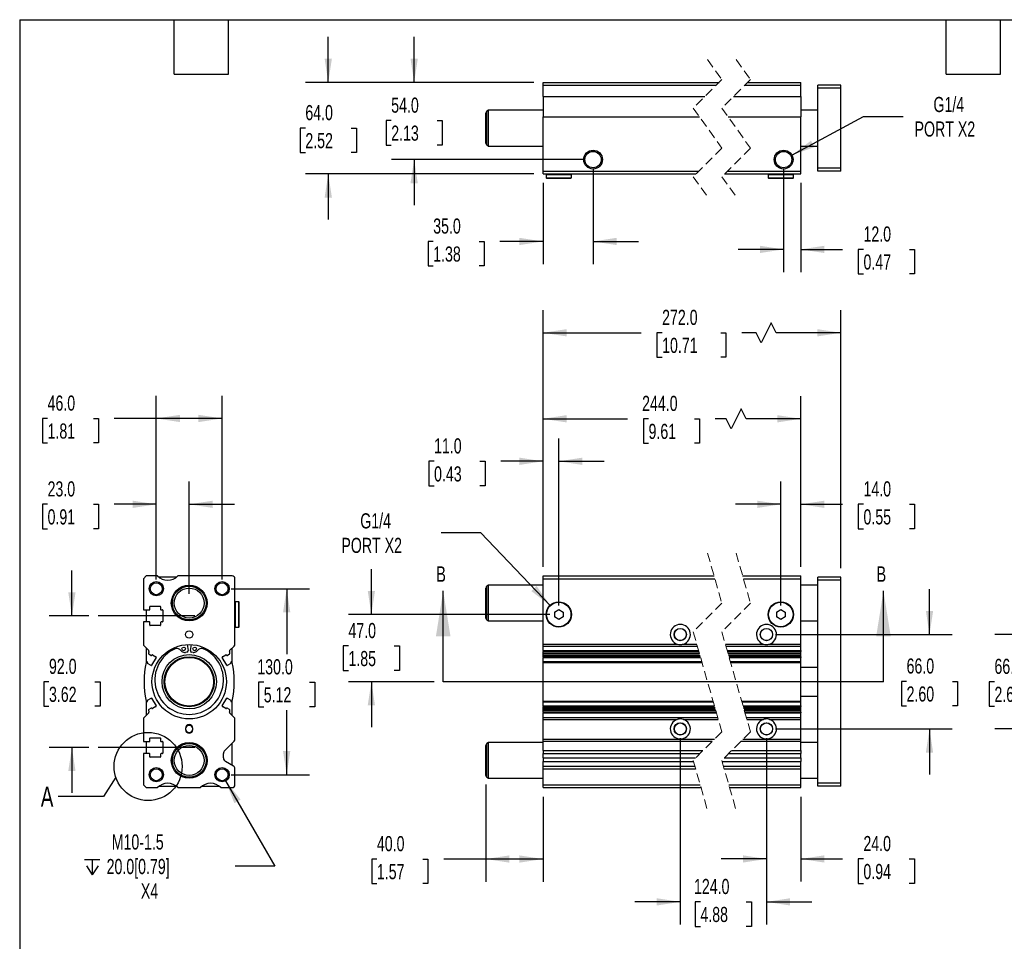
# Model space of a CAD drawing. Header units: millimetres. Extents: x 32 to 1365, y 32 to 1048.
# Tile 2 of 5: x 32 to 720, y 404 to 1048. Entities that reach past the tile are written whole.
import ezdxf

# ---------------------------------------------------------------- set-up
doc = ezdxf.new("R2010")
doc.units = ezdxf.units.MM
doc.header["$LTSCALE"] = 5
for name, pattern in [('SLD-Center', [19.05, 15.24, -1.27, 1.27, -1.27]), ('SLD-Dashed', [1.905, 1.27, -0.635]), ('SLD-Solid', [0])]:
    doc.linetypes.add(name, pattern=pattern)
doc.layers.add('CENTER', color=40, linetype='SLD-Center')
doc.layers.add('DIMENSIONS', color=140, linetype='SLD-Solid', lineweight=25)
doc.layers.add('TEXT', color=140, linetype='SLD-Solid', lineweight=25)
doc.styles.add('SLDTEXTSTYLE0', font='TXT', dxfattribs={"width": 0.7})
doc.dimstyles.new('SLDDIMSTYLE0', dxfattribs={"dimtxt": 10.790039, "dimasz": 16.51, "dimexe": 0, "dimexo": 0.0625, "dimgap": 2.69751, "dimtad": 0, "dimtih": 1, "dimtoh": 1, "dimrnd": 1e-09, "dimzin": 4, "dimdsep": 46, "dimtxsty": 'SLDTEXTSTYLE0', "dimsah": 1, "dimcen": 0.09, "dimadec": 0, "dimazin": 1, "dimtfac": 1, "dimtmove": 0, "dimatfit": 0, "dimfxl": 0, "dimfrac": 2, "dimtolj": 1, "dimtzin": 12, "dimarcsym": 0})
doc.dimstyles.new('SLDDIMSTYLE1', dxfattribs={"dimtxt": 10.790039, "dimasz": 16.51, "dimexe": 0, "dimexo": 0.0625, "dimgap": 2.69751, "dimtad": 0, "dimtih": 1, "dimtoh": 1, "dimrnd": 1e-09, "dimzin": 12, "dimdsep": 46, "dimtxsty": 'SLDTEXTSTYLE0', "dimsah": 1, "dimcen": 0, "dimadec": 0, "dimazin": 3, "dimtfac": 1, "dimtofl": 0, "dimtmove": 0, "dimatfit": 3, "dimfxl": 0, "dimfrac": 2, "dimtolj": 1, "dimtzin": 12, "dimarcsym": 0})
doc.dimstyles.new('SLDDIMSTYLE2', dxfattribs={"dimtxt": 10.790039, "dimasz": 16.51, "dimexe": 0, "dimexo": 0.0625, "dimgap": 2.69751, "dimtad": 0, "dimtih": 1, "dimtoh": 1, "dimrnd": 1e-09, "dimzin": 4, "dimdsep": 46, "dimtxsty": 'SLDTEXTSTYLE0', "dimsah": 1, "dimcen": 0.09, "dimadec": 0, "dimazin": 1, "dimtfac": 1, "dimtofl": 0, "dimtmove": 0, "dimatfit": 3, "dimfxl": 0, "dimfrac": 2, "dimtolj": 1, "dimtzin": 12, "dimarcsym": 0})
doc.dimstyles.new('SLDDIMSTYLE5', dxfattribs={"dimtxt": 0.18, "dimasz": 16.51, "dimexe": 0, "dimexo": 0.0625, "dimgap": 0, "dimtad": 0, "dimtih": 1, "dimtoh": 1, "dimdec": 0, "dimrnd": 1e-09, "dimzin": 0, "dimdsep": 46, "dimtxsty": 'Standard', "dimblk1": 'NONE', "dimblk2": 'NONE', "dimsah": 1, "dimcen": 0.09, "dimadec": 0, "dimazin": 0, "dimtfac": 16.51, "dimtdec": 0, "dimtofl": 0, "dimtmove": 0, "dimatfit": 3, "dimldrblk": 'NONE', "dimfxl": 0, "dimfrac": 2, "dimtolj": 1, "dimtzin": 0, "dimarcsym": 0})

# ---------------------------------------------------------------- blocks, each defined once
blk = doc.blocks.new('_D')
at = {"layer": 'DIMENSIONS'}
for p, q in [((277.62, 632.05), (277.62, 663.8)), ((402.27, 632.05), (261.74, 632.05)), ((261.59, 610.05), (257.96, 610.05)), ((257.96, 610.05), (257.96, 592.9)), ((293.65, 610.05), (297.27, 610.05)), ((297.27, 610.05), (297.27, 592.9)), ((257.96, 592.9), (261.59, 592.9)), ((297.27, 592.9), (293.65, 592.9)), ((321.48, 585.05), (261.74, 585.05)), ((277.62, 585.05), (277.62, 553.3))]:
    blk.add_line(p, q, dxfattribs=at)
for points in [[(277.62, 632.05), (280.16, 648.56), (275.08, 648.56)], [(277.62, 585.05), (275.08, 568.54), (280.16, 568.54)]]:
    blk.add_solid(points, dxfattribs=at)
at = {"layer": 'DIMENSIONS', "char_height": 10.583, "attachment_point": 1, "style": 'SLDTEXTSTYLE0'}
for s, insert in [('47.0', (261.59, 626.1)), ('1.85', (261.59, 606.54))]:
    blk.add_mtext(s, dxfattribs=dict(at, insert=insert))
blk = doc.blocks.new('_D_1')
at = {"layer": 'DIMENSIONS'}
for p, q in [((354.09, 689.13), (326.31, 689.13)), ((402.71, 638.23), (354.09, 689.13))]:
    blk.add_line(p, q, dxfattribs=at)
blk.add_solid([(402.71, 638.23), (393.14, 651.92), (389.47, 648.41)], dxfattribs=at)
at = {"layer": 'DIMENSIONS', "char_height": 10.583, "attachment_point": 1, "style": 'SLDTEXTSTYLE0'}
for s, insert in [('G1/4', (269.85, 702.77)), ('PORT X2', (256.64, 685.63))]:
    blk.add_mtext(s, dxfattribs=dict(at, insert=insert))
blk = doc.blocks.new('_D_2')
at = {"layer": 'DIMENSIONS'}
for p, q in [((397.62, 665.4), (397.62, 754.99)), ((408.62, 638.4), (408.62, 754.99)), ((321.45, 739.11), (317.83, 739.11)), ((317.83, 739.11), (317.83, 721.96)), ((353.51, 739.11), (357.14, 739.11)), ((357.14, 739.11), (357.14, 721.96)), ((397.62, 739.11), (368.13, 739.11)), ((408.62, 739.11), (440.37, 739.11)), ((317.83, 721.96), (321.45, 721.96)), ((357.14, 721.96), (353.51, 721.96))]:
    blk.add_line(p, q, dxfattribs=at)
for points in [[(397.62, 739.11), (381.11, 741.65), (381.11, 736.57)], [(408.62, 739.11), (425.13, 736.57), (425.13, 741.65)]]:
    blk.add_solid(points, dxfattribs=at)
at = {"layer": 'DIMENSIONS', "char_height": 10.583, "attachment_point": 1, "style": 'SLDTEXTSTYLE0'}
for s, insert in [('11.0', (321.45, 755.17)), ('0.43', (321.45, 735.6))]:
    blk.add_mtext(s, dxfattribs=dict(at, insert=insert))
blk = doc.blocks.new('_D_3')
at = {"layer": 'DIMENSIONS'}
for p, q in [((563.85, 638.4), (563.85, 724.93)), ((577.85, 665.4), (577.85, 724.93)), ((563.85, 709.05), (532.1, 709.05)), ((577.85, 709.05), (607.05, 709.05)), ((621.67, 709.05), (618.05, 709.05)), ((618.05, 709.05), (618.05, 691.9)), ((653.74, 709.05), (657.36, 709.05)), ((657.36, 709.05), (657.36, 691.9)), ((618.05, 691.9), (621.67, 691.9)), ((657.36, 691.9), (653.74, 691.9))]:
    blk.add_line(p, q, dxfattribs=at)
for points in [[(563.85, 709.05), (547.34, 711.59), (547.34, 706.51)], [(577.85, 709.05), (594.36, 706.51), (594.36, 711.59)]]:
    blk.add_solid(points, dxfattribs=at)
at = {"layer": 'DIMENSIONS', "char_height": 10.583, "attachment_point": 1, "style": 'SLDTEXTSTYLE0'}
for s, insert in [('14.0', (621.67, 725.11)), ('0.55', (621.67, 705.55))]:
    blk.add_mtext(s, dxfattribs=dict(at, insert=insert))
blk = doc.blocks.new('_D_4')
at = {"layer": 'DIMENSIONS'}
for p, q in [((397.62, 665.4), (397.62, 784.69)), ((577.85, 665.4), (577.85, 784.69)), ((536.16, 775.87), (529.11, 761.76)), ((539.69, 768.82), (536.16, 775.87)), ((397.62, 768.82), (456.77, 768.82)), ((471.39, 768.82), (467.76, 768.82)), ((467.76, 768.82), (467.76, 751.67)), ((503.45, 768.82), (507.07, 768.82)), ((507.07, 768.82), (507.07, 751.67)), ((525.58, 768.82), (518.07, 768.82)), ((529.11, 761.76), (525.58, 768.82)), ((577.85, 768.82), (539.69, 768.82)), ((467.76, 751.67), (471.39, 751.67)), ((507.07, 751.67), (503.45, 751.67))]:
    blk.add_line(p, q, dxfattribs=at)
for points in [[(397.62, 768.82), (414.13, 766.28), (414.13, 771.36)], [(577.85, 768.82), (561.34, 771.36), (561.34, 766.28)]]:
    blk.add_solid(points, dxfattribs=at)
at = {"layer": 'DIMENSIONS', "char_height": 10.583, "attachment_point": 1, "style": 'SLDTEXTSTYLE0'}
for s, insert in [('244.0', (466.9, 784.88)), ('9.61', (471.39, 765.31))]:
    blk.add_mtext(s, dxfattribs=dict(at, insert=insert))
blk = doc.blocks.new('_D_5')
at = {"layer": 'DIMENSIONS'}
for p, q in [((397.62, 665.4), (397.62, 844.81)), ((605.85, 664.4), (605.85, 844.81)), ((557.15, 835.99), (550.1, 821.88)), ((560.68, 828.93), (557.15, 835.99)), ((397.62, 828.93), (466.26, 828.93)), ((480.88, 828.93), (477.26, 828.93)), ((477.26, 828.93), (477.26, 811.78)), ((521.92, 828.93), (525.54, 828.93)), ((525.54, 828.93), (525.54, 811.78)), ((546.57, 828.93), (536.54, 828.93)), ((550.1, 821.88), (546.57, 828.93)), ((605.85, 828.93), (560.68, 828.93)), ((477.26, 811.78), (480.88, 811.78)), ((525.54, 811.78), (521.92, 811.78))]:
    blk.add_line(p, q, dxfattribs=at)
for points in [[(397.62, 828.93), (414.13, 826.39), (414.13, 831.47)], [(605.85, 828.93), (589.34, 831.47), (589.34, 826.39)]]:
    blk.add_solid(points, dxfattribs=at)
at = {"layer": 'DIMENSIONS', "char_height": 10.583, "attachment_point": 1, "style": 'SLDTEXTSTYLE0'}
for s, insert in [('272.0', (480.88, 844.99)), ('10.71', (480.88, 825.43))]:
    blk.add_mtext(s, dxfattribs=dict(at, insert=insert))
blk = doc.blocks.new('_D_6')
at = {"layer": 'DIMENSIONS'}
for p, q in [((357.62, 513.22), (357.62, 445.25)), ((397.62, 504.7), (397.62, 445.25)), ((281.48, 461.13), (277.86, 461.13)), ((277.86, 461.13), (277.86, 443.98)), ((313.55, 461.13), (317.17, 461.13)), ((317.17, 461.13), (317.17, 443.98)), ((357.62, 461.13), (328.17, 461.13)), ((397.62, 461.13), (357.62, 461.13)), ((277.86, 443.98), (281.48, 443.98)), ((317.17, 443.98), (313.55, 443.98))]:
    blk.add_line(p, q, dxfattribs=at)
for points in [[(357.62, 461.13), (374.13, 458.59), (374.13, 463.67)], [(397.62, 461.13), (381.11, 463.67), (381.11, 458.59)]]:
    blk.add_solid(points, dxfattribs=at)
at = {"layer": 'DIMENSIONS', "char_height": 10.583, "attachment_point": 1, "style": 'SLDTEXTSTYLE0'}
for s, insert in [('40.0', (281.48, 477.19)), ('1.57', (281.48, 457.62))]:
    blk.add_mtext(s, dxfattribs=dict(at, insert=insert))
blk = doc.blocks.new('_D_7')
at = {"layer": 'DIMENSIONS'}
for p, q in [((493.62, 545.7), (493.62, 415.31)), ((553.85, 545.7), (553.85, 415.31)), ((493.62, 431.19), (461.87, 431.19)), ((507.65, 431.19), (504.03, 431.19)), ((504.03, 431.19), (504.03, 414.04)), ((539.72, 431.19), (543.34, 431.19)), ((543.34, 431.19), (543.34, 414.04)), ((553.85, 431.19), (585.6, 431.19)), ((504.03, 414.04), (507.65, 414.04)), ((543.34, 414.04), (539.72, 414.04))]:
    blk.add_line(p, q, dxfattribs=at)
for points in [[(493.62, 431.19), (477.11, 433.73), (477.11, 428.65)], [(553.85, 431.19), (570.36, 428.65), (570.36, 433.73)]]:
    blk.add_solid(points, dxfattribs=at)
at = {"layer": 'DIMENSIONS', "char_height": 10.583, "attachment_point": 1, "style": 'SLDTEXTSTYLE0'}
for s, insert in [('124.0', (503.17, 447.24)), ('4.88', (507.65, 427.68))]:
    blk.add_mtext(s, dxfattribs=dict(at, insert=insert))
blk = doc.blocks.new('_D_8')
at = {"layer": 'DIMENSIONS'}
for p, q in [((553.85, 545.7), (553.85, 445.31)), ((577.85, 504.7), (577.85, 445.31)), ((553.85, 461.19), (522.1, 461.19)), ((577.85, 461.19), (607.01, 461.19)), ((621.62, 461.19), (618, 461.19)), ((618, 461.19), (618, 444.04)), ((653.69, 461.19), (657.31, 461.19)), ((657.31, 461.19), (657.31, 444.04)), ((618, 444.04), (621.62, 444.04)), ((657.31, 444.04), (653.69, 444.04))]:
    blk.add_line(p, q, dxfattribs=at)
for points in [[(553.85, 461.19), (537.34, 463.73), (537.34, 458.65)], [(577.85, 461.19), (594.36, 458.65), (594.36, 463.73)]]:
    blk.add_solid(points, dxfattribs=at)
at = {"layer": 'DIMENSIONS', "char_height": 10.583, "attachment_point": 1, "style": 'SLDTEXTSTYLE0'}
for s, insert in [('24.0', (621.62, 477.24)), ('0.94', (621.62, 457.68))]:
    blk.add_mtext(s, dxfattribs=dict(at, insert=insert))
blk = doc.blocks.new('_D_9')
at = {"layer": 'DIMENSIONS'}
for p, q in [((667.82, 618.05), (667.82, 649.8)), ((560.2, 618.05), (683.7, 618.05)), ((651.79, 585.29), (648.17, 585.29)), ((648.17, 585.29), (648.17, 568.14)), ((683.86, 585.29), (687.48, 585.29)), ((687.48, 585.29), (687.48, 568.14)), ((648.17, 568.14), (651.79, 568.14)), ((687.48, 568.14), (683.86, 568.14)), ((560.2, 552.05), (683.7, 552.05)), ((667.82, 552.05), (667.82, 520.3))]:
    blk.add_line(p, q, dxfattribs=at)
for points in [[(667.82, 618.05), (670.36, 634.56), (665.28, 634.56)], [(667.82, 552.05), (665.28, 535.54), (670.36, 535.54)]]:
    blk.add_solid(points, dxfattribs=at)
at = {"layer": 'DIMENSIONS', "char_height": 10.583, "attachment_point": 1, "style": 'SLDTEXTSTYLE0'}
for s, insert in [('66.0', (651.79, 601.35)), ('2.60', (651.79, 581.78))]:
    blk.add_mtext(s, dxfattribs=dict(at, insert=insert))
blk = doc.blocks.new('_D_10')
at = {"layer": 'DIMENSIONS'}
for p, q in [((729.27, 618.05), (729.27, 649.8)), ((807.92, 618.05), (713.39, 618.05)), ((713.23, 585.05), (709.61, 585.05)), ((709.61, 585.05), (709.61, 567.9)), ((745.3, 585.05), (748.92, 585.05)), ((748.92, 585.05), (748.92, 567.9)), ((709.61, 567.9), (713.23, 567.9)), ((748.92, 567.9), (745.3, 567.9)), ((807.92, 552.05), (713.39, 552.05)), ((729.27, 552.05), (729.27, 520.3))]:
    blk.add_line(p, q, dxfattribs=at)
for points in [[(729.27, 618.05), (731.81, 634.56), (726.73, 634.56)], [(729.27, 552.05), (726.73, 535.54), (731.81, 535.54)]]:
    blk.add_solid(points, dxfattribs=at)
at = {"layer": 'DIMENSIONS', "char_height": 10.583, "attachment_point": 1, "style": 'SLDTEXTSTYLE0'}
for s, insert in [('66.0', (713.23, 601.1)), ('2.60', (713.23, 581.54))]:
    blk.add_mtext(s, dxfattribs=dict(at, insert=insert))
blk = doc.blocks.new('_D_19')
at = {"layer": 'DIMENSIONS'}
for p, q in [((432.62, 943.62), (432.62, 876.89)), ((397.62, 933.62), (397.62, 876.89)), ((320.85, 892.76), (317.23, 892.76)), ((317.23, 892.76), (317.23, 875.61)), ((352.91, 892.76), (356.54, 892.76)), ((356.54, 892.76), (356.54, 875.61)), ((397.62, 892.76), (367.53, 892.76)), ((432.62, 892.76), (464.37, 892.76)), ((317.23, 875.61), (320.85, 875.61)), ((356.54, 875.61), (352.91, 875.61))]:
    blk.add_line(p, q, dxfattribs=at)
for points in [[(397.62, 892.76), (381.11, 895.3), (381.11, 890.22)], [(432.62, 892.76), (449.13, 890.22), (449.13, 895.3)]]:
    blk.add_solid(points, dxfattribs=at)
at = {"layer": 'DIMENSIONS', "char_height": 10.583, "attachment_point": 1, "style": 'SLDTEXTSTYLE0'}
for s, insert in [('35.0', (320.85, 908.82)), ('1.38', (320.85, 889.25))]:
    blk.add_mtext(s, dxfattribs=dict(at, insert=insert))
blk = doc.blocks.new('_D_20')
at = {"layer": 'DIMENSIONS'}
for p, q in [((565.85, 943.62), (565.85, 871.34)), ((577.85, 933.62), (577.85, 871.34)), ((565.85, 887.21), (534.1, 887.21)), ((577.85, 887.21), (607.06, 887.21)), ((621.68, 887.21), (618.06, 887.21)), ((618.06, 887.21), (618.06, 870.07)), ((653.74, 887.21), (657.37, 887.21)), ((657.37, 887.21), (657.37, 870.07)), ((618.06, 870.07), (621.68, 870.07)), ((657.37, 870.07), (653.74, 870.07))]:
    blk.add_line(p, q, dxfattribs=at)
for points in [[(565.85, 887.21), (549.34, 889.75), (549.34, 884.67)], [(577.85, 887.21), (594.36, 884.67), (594.36, 889.75)]]:
    blk.add_solid(points, dxfattribs=at)
at = {"layer": 'DIMENSIONS', "char_height": 10.583, "attachment_point": 1, "style": 'SLDTEXTSTYLE0'}
for s, insert in [('12.0', (621.68, 903.27)), ('0.47', (621.68, 883.71))]:
    blk.add_mtext(s, dxfattribs=dict(at, insert=insert))
blk = doc.blocks.new('_D_21')
at = {"layer": 'DIMENSIONS'}
for p, q in [((307.52, 1003.97), (307.52, 1035.72)), ((391.27, 1003.97), (291.64, 1003.97)), ((291.49, 977.27), (287.86, 977.27)), ((287.86, 977.27), (287.86, 960.12)), ((323.55, 977.27), (327.17, 977.27)), ((327.17, 977.27), (327.17, 960.12)), ((287.86, 960.12), (291.49, 960.12)), ((327.17, 960.12), (323.55, 960.12)), ((426.27, 949.97), (291.64, 949.97)), ((307.52, 949.97), (307.52, 918.22))]:
    blk.add_line(p, q, dxfattribs=at)
for points in [[(307.52, 1003.97), (310.06, 1020.48), (304.98, 1020.48)], [(307.52, 949.97), (304.98, 933.46), (310.06, 933.46)]]:
    blk.add_solid(points, dxfattribs=at)
at = {"layer": 'DIMENSIONS', "char_height": 10.583, "attachment_point": 1, "style": 'SLDTEXTSTYLE0'}
for s, insert in [('54.0', (291.49, 993.33)), ('2.13', (291.49, 973.76))]:
    blk.add_mtext(s, dxfattribs=dict(at, insert=insert))
blk = doc.blocks.new('_D_22')
at = {"layer": 'DIMENSIONS'}
for p, q in [((247.48, 1003.97), (247.48, 1035.72)), ((391.27, 1003.97), (231.61, 1003.97)), ((231.45, 972.05), (227.83, 972.05)), ((227.83, 972.05), (227.83, 954.9)), ((263.51, 972.05), (267.14, 972.05)), ((267.14, 972.05), (267.14, 954.9)), ((227.83, 954.9), (231.45, 954.9)), ((267.14, 954.9), (263.51, 954.9)), ((391.27, 939.97), (231.61, 939.97)), ((247.48, 939.97), (247.48, 908.22))]:
    blk.add_line(p, q, dxfattribs=at)
for points in [[(247.48, 1003.97), (250.02, 1020.48), (244.94, 1020.48)], [(247.48, 939.97), (244.94, 923.46), (250.02, 923.46)]]:
    blk.add_solid(points, dxfattribs=at)
at = {"layer": 'DIMENSIONS', "char_height": 10.583, "attachment_point": 1, "style": 'SLDTEXTSTYLE0'}
for s, insert in [('64.0', (231.45, 988.11)), ('2.52', (231.45, 968.54))]:
    blk.add_mtext(s, dxfattribs=dict(at, insert=insert))
blk = doc.blocks.new('_D_23')
at = {"layer": 'DIMENSIONS'}
for p, q in [((571.64, 953.1), (621.65, 980.13)), ((621.65, 980.13), (649.43, 980.13))]:
    blk.add_line(p, q, dxfattribs=at)
blk.add_solid([(571.64, 953.1), (587.37, 958.71), (584.95, 963.18)], dxfattribs=at)
at = {"layer": 'DIMENSIONS', "char_height": 10.583, "attachment_point": 1, "style": 'SLDTEXTSTYLE0'}
for s, insert in [('G1/4', (670.58, 993.77)), ('PORT X2', (657.37, 976.62))]:
    blk.add_mtext(s, dxfattribs=dict(at, insert=insert))
blk = doc.blocks.new('_D_27')
at = {"layer": 'DIMENSIONS'}
for p, q in [((68.25, 631.05), (68.25, 662.8)), ((80.15, 631.05), (52.37, 631.05)), ((52.22, 585.05), (48.59, 585.05)), ((48.59, 585.05), (48.59, 567.9)), ((84.28, 585.05), (87.9, 585.05)), ((87.9, 585.05), (87.9, 567.9)), ((48.59, 567.9), (52.22, 567.9)), ((87.9, 567.9), (84.28, 567.9)), ((80.15, 539.05), (52.37, 539.05)), ((68.25, 539.05), (68.25, 507.3))]:
    blk.add_line(p, q, dxfattribs=at)
for points in [[(68.25, 631.05), (70.79, 647.56), (65.71, 647.56)], [(68.25, 539.05), (65.71, 522.54), (70.79, 522.54)]]:
    blk.add_solid(points, dxfattribs=at)
at = {"layer": 'DIMENSIONS', "char_height": 10.583, "attachment_point": 1, "style": 'SLDTEXTSTYLE0'}
for s, insert in [('92.0', (52.22, 601.1)), ('3.62', (52.22, 581.54))]:
    blk.add_mtext(s, dxfattribs=dict(at, insert=insert))
blk = doc.blocks.new('_D_28')
at = {"layer": 'DIMENSIONS'}
for p, q in [((127.25, 656.4), (127.25, 724.92)), ((150.25, 646.4), (150.25, 724.92)), ((51.23, 709.05), (47.61, 709.05)), ((47.61, 709.05), (47.61, 691.9)), ((83.29, 709.05), (86.92, 709.05)), ((86.92, 709.05), (86.92, 691.9)), ((127.25, 709.05), (97.91, 709.05)), ((150.25, 709.05), (182, 709.05)), ((47.61, 691.9), (51.23, 691.9)), ((86.92, 691.9), (83.29, 691.9))]:
    blk.add_line(p, q, dxfattribs=at)
for points in [[(127.25, 709.05), (110.74, 711.59), (110.74, 706.51)], [(150.25, 709.05), (166.76, 706.51), (166.76, 711.59)]]:
    blk.add_solid(points, dxfattribs=at)
at = {"layer": 'DIMENSIONS', "char_height": 10.583, "attachment_point": 1, "style": 'SLDTEXTSTYLE0'}
for s, insert in [('23.0', (51.23, 725.1)), ('0.91', (51.23, 705.54))]:
    blk.add_mtext(s, dxfattribs=dict(at, insert=insert))
blk = doc.blocks.new('_D_29')
at = {"layer": 'DIMENSIONS'}
for p, q in [((127.25, 656.4), (127.25, 784.92)), ((173.25, 656.4), (173.25, 784.92)), ((51.23, 769.05), (47.61, 769.05)), ((47.61, 769.05), (47.61, 751.9)), ((83.29, 769.05), (86.92, 769.05)), ((86.92, 769.05), (86.92, 751.9)), ((127.25, 769.05), (97.91, 769.05)), ((173.25, 769.05), (127.25, 769.05)), ((47.61, 751.9), (51.23, 751.9)), ((86.92, 751.9), (83.29, 751.9))]:
    blk.add_line(p, q, dxfattribs=at)
for points in [[(127.25, 769.05), (143.76, 766.51), (143.76, 771.59)], [(173.25, 769.05), (156.74, 771.59), (156.74, 766.51)]]:
    blk.add_solid(points, dxfattribs=at)
at = {"layer": 'DIMENSIONS', "char_height": 10.583, "attachment_point": 1, "style": 'SLDTEXTSTYLE0'}
for s, insert in [('46.0', (51.23, 785.1)), ('1.81', (51.23, 765.54))]:
    blk.add_mtext(s, dxfattribs=dict(at, insert=insert))
blk = doc.blocks.new('_D_30')
at = {"layer": 'DIMENSIONS'}
for p, q in [((179.6, 650.05), (234.29, 650.05)), ((218.41, 650.05), (218.41, 604.28)), ((202.38, 584.72), (198.76, 584.72)), ((198.76, 584.72), (198.76, 567.57)), ((234.44, 584.72), (238.07, 584.72)), ((238.07, 584.72), (238.07, 567.57)), ((198.76, 567.57), (202.38, 567.57)), ((218.41, 520.05), (218.41, 565.15)), ((238.07, 567.57), (234.44, 567.57)), ((179.6, 520.05), (234.29, 520.05))]:
    blk.add_line(p, q, dxfattribs=at)
for points in [[(218.41, 650.05), (215.87, 633.54), (220.95, 633.54)], [(218.41, 520.05), (220.95, 536.56), (215.87, 536.56)]]:
    blk.add_solid(points, dxfattribs=at)
at = {"layer": 'DIMENSIONS', "char_height": 10.583, "attachment_point": 1, "style": 'SLDTEXTSTYLE0'}
for s, insert in [('130.0', (197.89, 600.77)), ('5.12', (202.38, 581.21))]:
    blk.add_mtext(s, dxfattribs=dict(at, insert=insert))
blk = doc.blocks.new('SW_SYMBOL_HOLE_DEPTH')
at = {"layer": 'DIMENSIONS', "color": 0}
for p, q in [((0, 4375), (4000, 4375)), ((500, 2775), (2000, 375)), ((2000, 4375), (2000, 375)), ((3500, 2775), (2000, 375))]:
    blk.add_line(p, q, dxfattribs=at)
blk = doc.blocks.new('_D_31')
at = {"layer": 'DIMENSIONS'}
for p, q in [((175.75, 515.72), (210.15, 456.12)), ((210.15, 456.12), (182.37, 456.12))]:
    blk.add_line(p, q, dxfattribs=at)
blk.add_solid([(175.75, 515.72), (181.8, 500.15), (186.2, 502.69)], dxfattribs=at)
at = {"layer": 'DIMENSIONS', "xscale": 0.002688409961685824, "yscale": 0.002688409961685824, "zscale": 0.002688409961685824}
blk.add_blockref('SW_SYMBOL_HOLE_DEPTH', (77.1, 448.98), dxfattribs=at)
at = {"layer": 'DIMENSIONS', "char_height": 10.583, "attachment_point": 1, "style": 'SLDTEXTSTYLE0'}
for s, insert in [('M10-1.5', (96.09, 478.34)), ('20.0[0.79]', (92.53, 461.19)), ('X4', (116.45, 444.04))]:
    blk.add_mtext(s, dxfattribs=dict(at, insert=insert))
blk = doc.blocks.new('_None')

msp = doc.modelspace()

# ---------------------------------------------------------------- linework, layer by layer
at = {"color": 7, "linetype": 'SLD-Dashed', "lineweight": 18}
for p, q in [((512.625, 1019.846), (522.625, 1005.909)), ((532.625, 1019.846), (542.625, 1005.909)), ((522.625, 1005.909), (502.625, 985.909)), ((542.625, 1005.909), (522.625, 985.909)), ((502.625, 985.909), (522.625, 958.034)), ((522.625, 985.909), (542.625, 958.034)), ((522.625, 958.034), (502.625, 938.034)), ((542.625, 958.034), (522.625, 938.034)), ((502.625, 938.034), (512.625, 924.096)), ((522.625, 938.034), (532.625, 924.096)), ((512.625, 674.921), (522.625, 639.983)), ((532.625, 674.921), (542.625, 639.983)), ((522.625, 639.983), (502.625, 619.983)), ((542.625, 639.983), (522.625, 619.983)), ((502.625, 619.983), (522.625, 550.108)), ((522.625, 619.983), (542.625, 550.108)), ((522.625, 550.108), (502.625, 530.108)), ((542.625, 550.108), (522.625, 530.108)), ((502.625, 530.108), (512.625, 495.171)), ((522.625, 530.108), (532.625, 495.171))]:
    msp.add_line(p, q, dxfattribs=at)
for p, q in [((397.617, 1003.971), (520.688, 1003.971)), ((397.617, 1001.971), (397.617, 1003.971)), ((397.617, 1001.971), (518.688, 1001.971)), ((397.617, 994.112), (397.617, 1001.971)), ((538.688, 1001.971), (577.848, 1001.971)), ((540.688, 1003.971), (577.848, 1003.971)), ((577.848, 1001.971), (577.848, 1003.971)), ((577.848, 994.112), (577.848, 1001.971)), ((605.848, 1001.971), (589.848, 1001.971)), ((589.848, 999.971), (589.848, 1001.971)), ((605.848, 999.971), (589.848, 999.971)), ((589.848, 943.971), (589.848, 999.971)), ((605.848, 999.971), (605.848, 1001.971)), ((605.848, 943.971), (605.848, 999.971)), ((397.617, 994.112), (510.829, 994.112)), ((397.617, 994.112), (397.617, 979.83)), ((530.829, 994.112), (577.848, 994.112)), ((577.848, 994.112), (577.848, 979.83)), ((359.617, 984.471), (358.367, 983.75)), ((397.617, 984.471), (359.617, 984.471)), ((359.617, 959.471), (359.617, 984.471)), ((589.848, 984.471), (577.848, 984.471)), ((357.617, 961.492), (357.617, 982.451)), ((358.367, 960.193), (358.367, 983.75)), ((397.617, 979.83), (506.987, 979.83)), ((397.617, 941.971), (397.617, 979.83)), ((526.987, 979.83), (577.848, 979.83)), ((577.848, 941.971), (577.848, 979.83)), ((358.367, 960.193), (359.617, 959.471)), ((359.617, 959.471), (397.617, 959.471)), ((577.848, 959.471), (589.848, 959.471)), ((605.848, 943.971), (589.848, 943.971)), ((589.848, 941.971), (589.848, 943.971)), ((605.848, 941.971), (605.848, 943.971)), ((397.617, 941.971), (506.563, 941.971)), ((397.617, 939.971), (397.617, 941.971)), ((397.617, 939.971), (504.563, 939.971)), ((400.067, 939.971), (399.767, 939.671)), ((399.767, 939.671), (399.767, 937.271)), ((399.767, 939.671), (417.467, 939.671)), ((399.767, 937.271), (400.067, 936.971)), ((399.767, 937.271), (417.467, 937.271)), ((400.067, 936.971), (417.167, 936.971)), ((417.467, 939.671), (417.167, 939.971)), ((417.167, 936.971), (417.467, 937.271)), ((417.467, 937.271), (417.467, 939.671)), ((524.563, 939.971), (577.848, 939.971)), ((526.563, 941.971), (577.848, 941.971)), ((555.298, 939.971), (554.998, 939.671)), ((554.998, 939.671), (554.998, 937.271)), ((554.998, 939.671), (572.698, 939.671)), ((554.998, 937.271), (555.298, 936.971)), ((554.998, 937.271), (572.698, 937.271)), ((555.298, 936.971), (572.398, 936.971)), ((572.698, 939.671), (572.398, 939.971)), ((572.398, 936.971), (572.698, 937.271)), ((572.698, 937.271), (572.698, 939.671)), ((577.848, 939.971), (577.848, 941.971)), ((605.848, 941.971), (589.848, 941.971)), ((120.248, 659.046), (118.248, 657.046)), ((118.248, 657.046), (118.248, 635.296)), ((128.107, 659.046), (120.248, 659.046)), ((141.247, 658.046), (129.248, 658.046)), ((180.248, 659.046), (142.389, 659.046)), ((182.248, 611.374), (182.248, 657.046)), ((397.617, 659.046), (517.169, 659.046)), ((397.617, 657.046), (397.617, 659.046)), ((397.617, 657.046), (517.742, 657.046)), ((397.617, 611.374), (397.617, 657.046)), ((537.169, 659.046), (577.848, 659.046)), ((537.742, 657.046), (577.848, 657.046)), ((577.848, 657.046), (577.848, 659.046)), ((577.848, 611.374), (577.848, 657.046)), ((605.848, 658.046), (589.848, 658.046)), ((589.848, 656.046), (589.848, 658.046)), ((605.848, 656.046), (589.848, 656.046)), ((589.848, 514.046), (589.848, 656.046)), ((605.848, 656.046), (605.848, 658.046)), ((605.848, 514.046), (605.848, 656.046)), ((357.617, 640.046), (357.617, 650.525)), ((359.617, 652.546), (358.367, 651.824)), ((358.367, 640.046), (358.367, 651.824)), ((397.617, 652.546), (359.617, 652.546)), ((359.617, 640.046), (359.617, 652.546)), ((589.848, 652.546), (577.848, 652.546)), ((182.548, 640.896), (182.248, 640.596)), ((184.948, 640.896), (182.548, 640.896)), ((182.548, 632.046), (182.548, 640.896)), ((185.248, 640.596), (184.948, 640.896)), ((184.948, 632.046), (184.948, 640.896)), ((185.248, 632.046), (185.248, 640.596)), ((118.248, 635.296), (122.448, 635.296)), ((120.248, 635.296), (120.248, 626.796)), ((122.748, 635.596), (122.748, 637.496)), ((123.048, 637.796), (129.948, 637.796)), ((130.248, 637.496), (130.248, 635.596)), ((130.548, 635.296), (131.448, 635.296)), ((131.748, 634.996), (131.748, 627.096)), ((357.617, 629.567), (357.617, 640.046)), ((358.367, 628.268), (358.367, 640.046)), ((359.617, 627.546), (359.617, 640.046)), ((405.617, 633.778), (408.617, 635.51)), ((405.617, 633.778), (405.617, 630.314)), ((408.617, 635.51), (411.617, 633.778)), ((411.617, 633.778), (411.617, 630.314)), ((560.848, 633.778), (563.848, 635.51)), ((560.848, 633.778), (560.848, 630.314)), ((563.848, 635.51), (566.848, 633.778)), ((566.848, 633.778), (566.848, 630.314)), ((122.448, 626.796), (118.248, 626.796)), ((118.248, 626.796), (118.248, 610.546)), ((122.748, 624.596), (122.748, 626.496)), ((130.248, 626.496), (130.248, 624.596)), ((131.448, 626.796), (130.548, 626.796)), ((182.548, 623.196), (182.548, 632.046)), ((184.948, 623.196), (184.948, 632.046)), ((185.248, 623.496), (185.248, 632.046)), ((358.367, 628.268), (359.617, 627.546)), ((359.617, 627.546), (397.617, 627.546)), ((408.617, 628.582), (405.617, 630.314)), ((411.617, 630.314), (408.617, 628.582)), ((563.848, 628.582), (560.848, 630.314)), ((566.848, 630.314), (563.848, 628.582)), ((577.848, 627.546), (589.848, 627.546)), ((129.948, 624.296), (123.048, 624.296)), ((182.248, 623.496), (182.548, 623.196)), ((182.548, 623.196), (184.948, 623.196)), ((184.948, 623.196), (185.248, 623.496)), ((118.248, 610.546), (122.016, 606.777)), ((120.248, 608.546), (120.248, 598.858)), ((145.052, 606.284), (143.622, 607.593)), ((148.737, 611.002), (149.422, 606.862)), ((151.074, 606.862), (151.759, 611.002)), ((156.874, 607.593), (155.443, 606.284)), ((178.479, 606.777), (181.662, 609.96)), ((180.248, 598.858), (180.248, 608.546)), ((397.617, 611.374), (491.498, 611.374)), ((397.617, 609.96), (397.617, 611.374)), ((397.617, 609.96), (505.494, 609.96)), ((397.617, 606.777), (397.617, 609.96)), ((397.617, 606.777), (506.405, 606.777)), ((397.617, 606.777), (397.617, 606.268)), ((397.617, 606.268), (506.551, 606.268)), ((397.617, 605.038), (397.617, 606.268)), ((495.736, 611.374), (505.09, 611.374)), ((525.09, 611.374), (551.729, 611.374)), ((525.494, 609.96), (577.848, 609.96)), ((526.405, 606.777), (577.848, 606.777)), ((526.551, 606.268), (577.848, 606.268)), ((555.967, 611.374), (577.848, 611.374)), ((577.848, 609.96), (577.848, 611.374)), ((577.848, 606.777), (577.848, 609.96)), ((577.848, 606.777), (577.848, 606.268)), ((577.848, 605.038), (577.848, 606.268)), ((121.067, 598.804), (120.845, 598.932)), ((121.975, 604.458), (123.743, 603.438)), ((127.129, 602.002), (124.004, 596.59)), ((124.153, 603.547), (124.228, 603.677)), ((124.637, 603.786), (127.019, 602.412)), ((148.603, 605.713), (147.581, 605.539)), ((152.914, 605.539), (151.893, 605.713)), ((176.492, 596.59), (173.367, 602.002)), ((173.477, 602.412), (175.858, 603.786)), ((176.268, 603.677), (176.342, 603.547)), ((176.752, 603.438), (178.521, 604.458)), ((179.65, 598.932), (179.428, 598.804)), ((397.617, 605.038), (506.903, 605.038)), ((397.617, 604.458), (397.617, 605.038)), ((397.617, 604.458), (507.069, 604.458)), ((397.617, 603.438), (397.617, 604.458)), ((397.617, 603.438), (507.361, 603.438)), ((397.617, 603.397), (397.617, 603.438)), ((397.617, 603.397), (507.373, 603.397)), ((397.617, 602.412), (397.617, 603.397)), ((397.617, 602.412), (507.655, 602.412)), ((397.617, 602.412), (397.617, 602.002)), ((397.617, 602.002), (507.772, 602.002)), ((397.617, 598.999), (397.617, 602.002)), ((508.632, 598.999), (397.617, 598.999)), ((397.617, 598.599), (397.617, 598.999)), ((526.903, 605.038), (577.848, 605.038)), ((527.069, 604.458), (577.848, 604.458)), ((527.361, 603.438), (577.848, 603.438)), ((527.373, 603.397), (577.848, 603.397)), ((527.655, 602.412), (577.848, 602.412)), ((527.772, 602.002), (577.848, 602.002)), ((577.848, 598.999), (528.632, 598.999)), ((577.848, 604.458), (577.848, 605.038)), ((577.848, 603.438), (577.848, 604.458)), ((577.848, 603.397), (577.848, 603.438)), ((577.848, 602.412), (577.848, 603.397)), ((577.848, 602.412), (577.848, 602.002)), ((577.848, 598.999), (577.848, 602.002)), ((577.848, 598.599), (577.848, 598.999)), ((121.102, 598.264), (121.177, 598.394)), ((123.594, 596.48), (121.212, 597.855)), ((179.283, 597.855), (176.902, 596.48)), ((179.318, 598.394), (179.393, 598.264)), ((397.617, 598.599), (508.746, 598.599)), ((397.617, 571.493), (397.617, 598.599)), ((528.746, 598.599), (577.848, 598.599)), ((577.848, 571.493), (577.848, 598.599)), ((589.848, 595.046), (577.848, 595.046)), ((121.177, 571.697), (121.102, 571.827)), ((121.212, 572.237), (123.594, 573.612)), ((124.004, 573.502), (127.129, 568.09)), ((173.367, 568.09), (176.492, 573.502)), ((176.902, 573.612), (179.283, 572.237)), ((179.393, 571.827), (179.318, 571.697)), ((397.617, 571.493), (516.505, 571.493)), ((397.617, 571.093), (397.617, 571.493)), ((536.505, 571.493), (577.848, 571.493)), ((577.848, 575.046), (589.848, 575.046)), ((577.848, 571.093), (577.848, 571.493)), ((120.248, 571.234), (120.248, 561.546)), ((120.845, 571.16), (121.067, 571.288)), ((123.743, 566.654), (121.975, 565.634)), ((124.228, 566.415), (124.153, 566.544)), ((127.019, 567.68), (124.637, 566.305)), ((175.858, 566.305), (173.477, 567.68)), ((176.342, 566.544), (176.268, 566.415)), ((178.521, 565.634), (176.752, 566.654)), ((179.428, 571.288), (179.65, 571.16)), ((180.248, 561.546), (180.248, 571.234)), ((397.617, 571.093), (516.619, 571.093)), ((397.617, 568.09), (397.617, 571.093)), ((397.617, 568.09), (517.479, 568.09)), ((397.617, 568.09), (397.617, 567.68)), ((397.617, 567.68), (517.596, 567.68)), ((397.617, 566.694), (397.617, 567.68)), ((517.878, 566.694), (397.617, 566.694)), ((397.617, 566.654), (397.617, 566.694)), ((397.617, 566.654), (517.89, 566.654)), ((397.617, 565.634), (397.617, 566.654)), ((397.617, 565.634), (518.182, 565.634)), ((397.617, 565.054), (397.617, 565.634)), ((397.617, 565.054), (518.348, 565.054)), ((397.617, 563.824), (397.617, 565.054)), ((536.619, 571.093), (577.848, 571.093)), ((537.479, 568.09), (577.848, 568.09)), ((537.596, 567.68), (577.848, 567.68)), ((577.848, 566.694), (537.878, 566.694)), ((537.89, 566.654), (577.848, 566.654)), ((538.182, 565.634), (577.848, 565.634)), ((538.348, 565.054), (577.848, 565.054)), ((577.848, 568.09), (577.848, 571.093)), ((577.848, 568.09), (577.848, 567.68)), ((577.848, 566.694), (577.848, 567.68)), ((577.848, 566.654), (577.848, 566.694)), ((577.848, 565.634), (577.848, 566.654)), ((577.848, 565.054), (577.848, 565.634)), ((577.848, 563.824), (577.848, 565.054)), ((122.016, 563.314), (118.248, 559.546)), ((118.248, 559.546), (118.248, 543.296)), ((181.662, 560.132), (178.479, 563.314)), ((182.248, 544.874), (182.248, 558.717)), ((397.617, 563.824), (518.7, 563.824)), ((397.617, 563.824), (397.617, 563.314)), ((397.617, 563.314), (518.846, 563.314)), ((397.617, 560.132), (397.617, 563.314)), ((397.617, 558.717), (397.617, 560.132)), ((397.617, 560.132), (519.757, 560.132)), ((397.617, 544.874), (397.617, 558.717)), ((397.617, 558.717), (491.498, 558.717)), ((495.736, 558.717), (520.161, 558.717)), ((538.7, 563.824), (577.848, 563.824)), ((538.846, 563.314), (577.848, 563.314)), ((539.757, 560.132), (577.848, 560.132)), ((540.161, 558.717), (551.729, 558.717)), ((555.967, 558.717), (577.848, 558.717)), ((577.848, 563.824), (577.848, 563.314)), ((577.848, 560.132), (577.848, 563.314)), ((577.848, 558.717), (577.848, 560.132)), ((577.848, 544.874), (577.848, 558.717)), ((147.748, 552.546), (147.748, 551.546)), ((152.748, 551.546), (152.748, 552.546)), ((122.748, 543.596), (122.748, 545.496)), ((123.048, 545.796), (129.948, 545.796)), ((130.248, 545.496), (130.248, 543.596)), ((397.617, 544.874), (517.391, 544.874)), ((397.617, 543.46), (397.617, 544.874)), ((537.391, 544.874), (577.848, 544.874)), ((577.848, 543.46), (577.848, 544.874)), ((118.248, 543.296), (122.448, 543.296)), ((120.248, 543.296), (120.248, 534.796)), ((130.548, 543.296), (131.448, 543.296)), ((131.748, 542.996), (131.748, 535.096)), ((175.126, 536.925), (181.662, 543.46)), ((180.248, 526.582), (180.248, 542.046)), ((357.617, 530.046), (357.617, 540.525)), ((359.617, 542.546), (358.367, 541.824)), ((358.367, 530.046), (358.367, 541.824)), ((397.617, 542.546), (359.617, 542.546)), ((359.617, 530.046), (359.617, 542.546)), ((397.617, 543.46), (515.977, 543.46)), ((397.617, 536.925), (397.617, 543.46)), ((535.977, 543.46), (577.848, 543.46)), ((577.848, 536.925), (577.848, 543.46)), ((589.848, 542.546), (577.848, 542.546)), ((122.448, 534.796), (118.248, 534.796)), ((118.248, 534.796), (118.248, 513.046)), ((122.748, 532.596), (122.748, 534.496)), ((129.948, 532.296), (123.048, 532.296)), ((130.248, 534.496), (130.248, 532.596)), ((131.448, 534.796), (130.548, 534.796)), ((174.248, 531.778), (174.248, 534.803)), ((357.617, 519.567), (357.617, 530.046)), ((358.367, 518.268), (358.367, 530.046)), ((359.617, 517.546), (359.617, 530.046)), ((397.617, 536.925), (509.442, 536.925)), ((397.617, 536.925), (397.617, 534.803)), ((397.617, 534.803), (507.32, 534.803)), ((397.617, 531.778), (397.617, 534.803)), ((397.617, 531.778), (504.295, 531.778)), ((397.617, 531.778), (397.617, 529.18)), ((524.295, 531.778), (577.848, 531.778)), ((527.32, 534.803), (577.848, 534.803)), ((529.442, 536.925), (577.848, 536.925)), ((577.848, 536.925), (577.848, 534.803)), ((577.848, 531.778), (577.848, 534.803)), ((577.848, 531.778), (577.848, 529.18)), ((181.248, 526.005), (175.748, 529.18)), ((182.248, 513.046), (182.248, 524.273)), ((397.617, 529.18), (502.891, 529.18)), ((397.617, 526.005), (397.617, 529.18)), ((397.617, 526.005), (503.8, 526.005)), ((397.617, 524.273), (397.617, 526.005)), ((397.617, 524.273), (504.296, 524.273)), ((397.617, 513.046), (397.617, 524.273)), ((522.891, 529.18), (577.848, 529.18)), ((523.8, 526.005), (577.848, 526.005)), ((524.296, 524.273), (577.848, 524.273)), ((577.848, 526.005), (577.848, 529.18)), ((577.848, 524.273), (577.848, 526.005)), ((577.848, 513.046), (577.848, 524.273)), ((358.367, 518.268), (359.617, 517.546)), ((359.617, 517.546), (397.617, 517.546)), ((577.848, 517.546), (589.848, 517.546)), ((118.248, 513.046), (120.248, 511.046)), ((120.248, 511.046), (128.107, 511.046)), ((129.248, 512.046), (141.247, 512.046)), ((142.389, 511.046), (158.107, 511.046)), ((159.248, 512.046), (171.247, 512.046)), ((172.389, 511.046), (180.248, 511.046)), ((397.617, 513.046), (507.509, 513.046)), ((397.617, 511.046), (397.617, 513.046)), ((397.617, 511.046), (508.082, 511.046)), ((527.509, 513.046), (577.848, 513.046)), ((528.082, 511.046), (577.848, 511.046)), ((577.848, 511.046), (577.848, 513.046)), ((605.848, 514.046), (589.848, 514.046)), ((589.848, 512.046), (589.848, 514.046)), ((605.848, 512.046), (589.848, 512.046)), ((605.848, 512.046), (605.848, 514.046))]:
    msp.add_line(p, q)
for centre, radius in [((432.617, 949.971), 6.578), ((432.617, 949.971), 5.723), ((565.848, 949.971), 6.579), ((565.848, 949.971), 5.722), ((127.248, 650.046), 5), ((127.248, 650.046), 4.188), ((173.248, 650.046), 5), ((173.248, 650.046), 4.188), ((150.248, 640.046), 12.5), ((150.248, 640.046), 11.778), ((150.248, 640.046), 10.479), ((408.617, 632.046), 8.85), ((408.617, 632.046), 8.55), ((563.848, 632.046), 8.85), ((563.848, 632.046), 8.55), ((150.248, 618.046), 2.5), ((493.617, 618.046), 4.3), ((493.617, 618.046), 4.188), ((553.848, 618.046), 4.3), ((553.848, 618.046), 4.188), ((150.248, 585.046), 26), ((146.414, 607.994), 1.25), ((154.082, 607.994), 1.25), ((150.248, 585.046), 19), ((150.248, 585.046), 17.5), ((150.248, 585.046), 17), ((493.617, 552.046), 4.3), ((493.617, 552.046), 4.188), ((553.848, 552.046), 4.3), ((553.848, 552.046), 4.188), ((150.248, 530.046), 12.5), ((150.248, 530.046), 11.778), ((150.248, 530.046), 10.479), ((127.248, 520.046), 5), ((127.248, 520.046), 4.188), ((173.248, 520.046), 5), ((173.248, 520.046), 4.188)]:
    msp.add_circle(centre, radius)
for centre, radius, start, end in [((359.117, 982.45), 1.5, 120.000784, 179.99885), ((359.117, 961.492), 1.5, 180.001181, 239.99915), ((135.248, 666.046), 10, 224.430511, 315.569489), ((180.248, 657.046), 2, 0, 90), ((359.117, 650.525), 1.5, 120.000452, 179.999217), ((122.448, 635.596), 0.3, 270, 0), ((123.048, 637.496), 0.3, 90, 180), ((129.948, 637.496), 0.3, 0, 90), ((130.548, 635.596), 0.3, 180, 270), ((131.448, 634.996), 0.3, 0, 90), ((122.448, 626.496), 0.3, 0, 90), ((130.548, 626.496), 0.3, 90, 180), ((131.448, 627.096), 0.3, 270, 0), ((359.117, 629.567), 1.5, 180.001314, 239.999017), ((123.048, 624.596), 0.3, 180, 270), ((129.948, 624.596), 0.3, 270, 0), ((493.617, 618.046), 7, 287.620609, 252.379391), ((553.848, 618.046), 7, 287.620617, 252.379383), ((186.744, 585.053), 68, 161.821509, 162.909009), ((121.663, 606.424), 0.5, 341.826167, 45.000029), ((150.248, 586.246), 24, 114.330534, 65.669466), ((141.595, 605.381), 3, 47.501284, 114.315422), ((147.078, 608.496), 3, 227.529495, 279.662211), ((148.435, 606.699), 1, 279.662212, 9.392969), ((152.06, 606.699), 1, 170.607031, 260.337788), ((153.418, 608.496), 3, 260.337789, 312.470505), ((158.901, 605.381), 3, 65.684578, 132.498716), ((178.833, 606.424), 0.5, 134.999971, 198.173836), ((113.752, 585.053), 68, 17.090991, 18.178491), ((180.248, 611.374), 2, 315.000001, 0), ((120.596, 598.499), 0.5, 60.033264, 168.467859), ((122.225, 604.891), 0.5, 162.909429, 240.018361), ((123.893, 603.697), 0.3, 240.018516, 330.018219), ((124.488, 603.527), 0.3, 60.004516, 150.018171), ((126.869, 602.152), 0.3, 329.996998, 60.004479), ((173.627, 602.152), 0.3, 119.995521, 210.003002), ((176.008, 603.527), 0.3, 29.981829, 119.995484), ((176.602, 603.697), 0.3, 209.981781, 299.981484), ((178.271, 604.891), 0.5, 299.981639, 17.090571), ((179.9, 598.499), 0.5, 11.532141, 119.966736), ((186.742, 585.046), 68, 168.503456, 191.496544), ((121.362, 598.114), 0.3, 150.018485, 240.004339), ((120.918, 598.544), 0.3, 330.018414, 60.033102), ((123.744, 596.74), 0.3, 240.004505, 329.996977), ((176.752, 596.74), 0.3, 210.003023, 299.995495), ((179.578, 598.544), 0.3, 119.966898, 209.981586), ((179.133, 598.114), 0.3, 299.995661, 29.981515), ((113.754, 585.046), 68, 348.503456, 11.496544), ((120.596, 571.593), 0.5, 191.532141, 299.966736), ((121.362, 571.977), 0.3, 119.995661, 209.981515), ((120.918, 571.548), 0.3, 299.966898, 29.981586), ((123.744, 573.352), 0.3, 30.003023, 119.995495), ((176.752, 573.352), 0.3, 60.004505, 149.996977), ((179.578, 571.548), 0.3, 150.018414, 240.033102), ((179.133, 571.977), 0.3, 330.018485, 60.004339), ((179.9, 571.593), 0.5, 240.033264, 348.467859), ((122.225, 565.201), 0.5, 119.981639, 197.090571), ((186.744, 585.038), 68, 197.090991, 198.178491), ((123.893, 566.394), 0.3, 29.981781, 119.981484), ((124.488, 566.565), 0.3, 209.981829, 299.995484), ((126.869, 567.94), 0.3, 299.995521, 30.003002), ((173.627, 567.94), 0.3, 149.996998, 240.004479), ((176.008, 566.565), 0.3, 240.004516, 330.018171), ((176.602, 566.394), 0.3, 60.018516, 150.018219), ((113.752, 585.038), 68, 341.821509, 342.909009), ((178.271, 565.201), 0.5, 342.909429, 60.018361), ((121.663, 563.668), 0.5, 314.999971, 18.173834), ((178.833, 563.668), 0.5, 161.826167, 225.000029), ((180.248, 558.717), 2, 360, 44.999999), ((493.617, 552.046), 7, 107.620609, 72.379391), ((553.848, 552.046), 7, 107.620617, 72.379383), ((150.248, 552.546), 2.5, 0, 180), ((150.248, 552.046), 2.5, 0, 180), ((150.248, 552.046), 2.5, 180, 0), ((150.248, 551.546), 2.5, 180, 0), ((123.048, 545.496), 0.3, 90, 180), ((129.948, 545.496), 0.3, 0, 90), ((180.248, 544.874), 2, 315.000001, 0), ((122.448, 543.596), 0.3, 270, 0), ((130.548, 543.596), 0.3, 180, 270), ((131.448, 542.996), 0.3, 0, 90), ((359.117, 540.525), 1.5, 120.000983, 179.998686), ((122.448, 534.496), 0.3, 0, 90), ((123.048, 532.596), 0.3, 180, 270), ((129.948, 532.596), 0.3, 270, 0), ((130.548, 534.496), 0.3, 90, 180), ((131.448, 535.096), 0.3, 270, 0), ((177.248, 534.803), 3, 135, 179.999999), ((177.248, 531.778), 3, 180, 240.003332), ((180.248, 524.273), 2, 359.999996, 60.003325), ((359.117, 519.567), 1.5, 180.000783, 239.999548), ((135.248, 504.045), 10, 44.430511, 135.569489), ((165.248, 504.045), 10, 44.430511, 135.569489), ((180.248, 513.046), 2, 270, 0)]:
    msp.add_arc(centre, radius, start, end)
for points, knots in [([(491.498, 611.374), (492.162, 611.217), (493.572, 610.882), (494.987, 611.204), (495.736, 611.374)], [0, 0, 0, 0, 0.47131094, 1, 1, 1, 1]), ([(551.729, 611.374), (552.393, 611.217), (553.803, 610.882), (555.218, 611.204), (555.967, 611.374)], [0, 0, 0, 0, 0.4713099, 1, 1, 1, 1]), ([(495.736, 558.717), (495.071, 558.875), (493.662, 559.21), (492.246, 558.888), (491.498, 558.717)], [0, 0, 0, 0, 0.4713105, 1, 1, 1, 1]), ([(555.967, 558.717), (555.302, 558.875), (553.893, 559.21), (552.477, 558.888), (551.729, 558.717)], [0, 0, 0, 0, 0.4713116, 1, 1, 1, 1])]:
    msp.add_open_spline(points, degree=3, knots=knots)
at = {"layer": 'CENTER'}
for p, q in [((154.198, 631.046), (86.498, 631.046)), ((154.198, 539.046), (86.498, 539.046))]:
    msp.add_line(p, q, dxfattribs=at)
at = {"layer": 'TEXT'}
for p, q in [((31.75, 1047.75), (1365.25, 1047.75)), ((31.75, 1047.75), (31.75, 31.75)), ((139.7, 1009.65), (139.7, 1047.75)), ((177.8, 1009.65), (177.8, 1047.75)), ((679.45, 1009.65), (679.45, 1047.75)), ((717.55, 1009.65), (717.55, 1047.75)), ((139.7, 1009.65), (177.8, 1009.65)), ((679.45, 1009.65), (717.55, 1009.65)), ((635.636, 585.046), (327.829, 585.046))]:
    msp.add_line(p, q, dxfattribs=at)
at = {"layer": 'TEXT', "linetype": 'SLD-Solid'}
for p, q in [((327.829, 585.046), (327.829, 648.546)), ((635.636, 585.046), (635.636, 648.546))]:
    msp.add_line(p, q, dxfattribs=at)
at = {"layer": 'TEXT'}
msp.add_circle((121.531, 525.82), 23.795, dxfattribs=at)
for points in [[(327.829, 648.546), (322.749, 616.796), (332.909, 616.796)], [(635.636, 648.546), (630.556, 616.796), (640.716, 616.796)]]:
    msp.add_solid(points, dxfattribs=at)

# ---------------------------------------------------------------- texts
at = {"layer": 'TEXT', "attachment_point": 1, "style": 'SLDTEXTSTYLE0'}
for s, insert, char_height in [('B', (322.994, 665.685), 10.79), ('B', (630.8, 665.685), 10.79), ('A', (46.504, 511.765), 14.111)]:
    msp.add_mtext(s, dxfattribs=dict(at, insert=insert, char_height=char_height))

# ---------------------------------------------------------------- dimensions: what is measured, and where the dimension line sits
at = {"layer": 'DIMENSIONS'}
for base, p1, p2, dimstyle, picture, middle in [((247.482, 939.971), (397.617, 1003.971), (397.617, 939.971), 'SLDDIMSTYLE0', '_D_22', (247.482, 972.047)), ((307.518, 1003.971), (432.617, 949.971), (397.617, 1003.971), 'SLDDIMSTYLE0', '_D_21', (307.518, 977.268)), ((68.248, 539.046), (86.498, 631.046), (86.498, 539.046), 'SLDDIMSTYLE0', '_D_27', (68.248, 585.046)), ((277.617, 585.046), (408.617, 632.046), (327.829, 585.046), 'SLDDIMSTYLE0', '_D', (277.617, 610.046)), ((218.411, 520.046), (173.248, 650.046), (173.248, 520.046), 'SLDDIMSTYLE2', '_D_30', (218.411, 584.716)), ((667.823, 618.046), (553.848, 552.046), (553.848, 618.046), 'SLDDIMSTYLE0', '_D_9', (667.823, 585.287)), ((729.265, 552.046), (814.265, 618.046), (814.265, 552.046), 'SLDDIMSTYLE0', '_D_10', (729.265, 585.046))]:
    dim = msp.add_linear_dim(base=base, p1=p1, p2=p2, angle=90, dimstyle=dimstyle, dxfattribs=at)
    dim.commit()
    dim.dimension.update_dxf_attribs({"geometry": picture, "text_midpoint": middle, "dimtype": 160})
for p1, p2, text, picture, middle in [((560.06, 946.844), (571.635, 953.099), 'G1/4\\PPORT X2', '_D_23', (688.234, 980.126)), ((414.522, 625.863), (402.711, 638.229), 'G1/4\\PPORT X2', '_D_1', (287.504, 689.132)), ((170.748, 524.376), (175.748, 515.716), 'M10-1.5\\P{\\fGDT;x}20.0[0.79] \\PX4', '_D_31', (125.767, 456.123))]:
    dim = msp.add_diameter_dim_2p(p1=p1, p2=p2, text=text, dimstyle='SLDDIMSTYLE1', override={"dimpost": '<>'}, dxfattribs=at)
    dim.commit()
    dim.dimension.update_dxf_attribs({"geometry": picture, "text_midpoint": middle, "dimtype": 163})
for base, p1, p2, dimstyle, picture, middle in [((397.617, 892.761), (432.617, 949.971), (397.617, 939.971), 'SLDDIMSTYLE0', '_D_19', (336.883, 892.761)), ((577.848, 887.214), (565.848, 949.971), (577.848, 939.971), 'SLDDIMSTYLE0', '_D_20', (637.713, 887.214)), ((173.248, 769.046), (127.248, 650.046), (173.248, 650.046), 'SLDDIMSTYLE2', '_D_29', (67.261, 769.046)), ((408.617, 739.111), (397.617, 659.046), (408.617, 632.046), 'SLDDIMSTYLE0', '_D_2', (337.483, 739.111)), ((127.248, 709.046), (150.248, 640.046), (127.248, 650.046), 'SLDDIMSTYLE0', '_D_28', (67.261, 709.046)), ((577.848, 709.053), (563.848, 632.046), (577.848, 659.046), 'SLDDIMSTYLE0', '_D_3', (637.706, 709.053)), ((577.848, 461.185), (553.848, 552.046), (577.848, 511.046), 'SLDDIMSTYLE0', '_D_8', (637.656, 461.185)), ((397.617, 461.127), (357.617, 519.567), (397.617, 511.046), 'SLDDIMSTYLE2', '_D_6', (297.516, 461.127))]:
    dim = msp.add_linear_dim(base=base, p1=p1, p2=p2, dimstyle=dimstyle, dxfattribs=at)
    dim.commit()
    dim.dimension.update_dxf_attribs({"geometry": picture, "text_midpoint": middle, "dimtype": 160})
for base, p1, p2, text, dimstyle, picture, middle in [((605.848, 828.933), (397.617, 659.046), (605.848, 658.046), '272.0', 'SLDDIMSTYLE2', '_D_5', (501.4, 828.933)), ((577.848, 768.819), (397.617, 659.046), (577.848, 659.046), '244.0', 'SLDDIMSTYLE2', '_D_4', (487.419, 768.819)), ((553.848, 431.185), (493.617, 552.046), (553.848, 552.046), '124.0', 'SLDDIMSTYLE0', '_D_7', (523.685, 431.185))]:
    dim = msp.add_linear_dim(base=base, p1=p1, p2=p2, text=text, dimstyle=dimstyle, dxfattribs=at)
    dim.commit()
    dim.dimension.update_dxf_attribs({"geometry": picture, "text_midpoint": middle, "dimtype": 160})

# ---------------------------------------------------------------- leaders
at = {"layer": 'TEXT', "has_arrowhead": 0}
msp.add_leader([(98.972, 518.252), (90.384, 504.72), (58.634, 504.72)], dimstyle='SLDDIMSTYLE5', dxfattribs=at)

doc.saveas('drawing.dxf')
